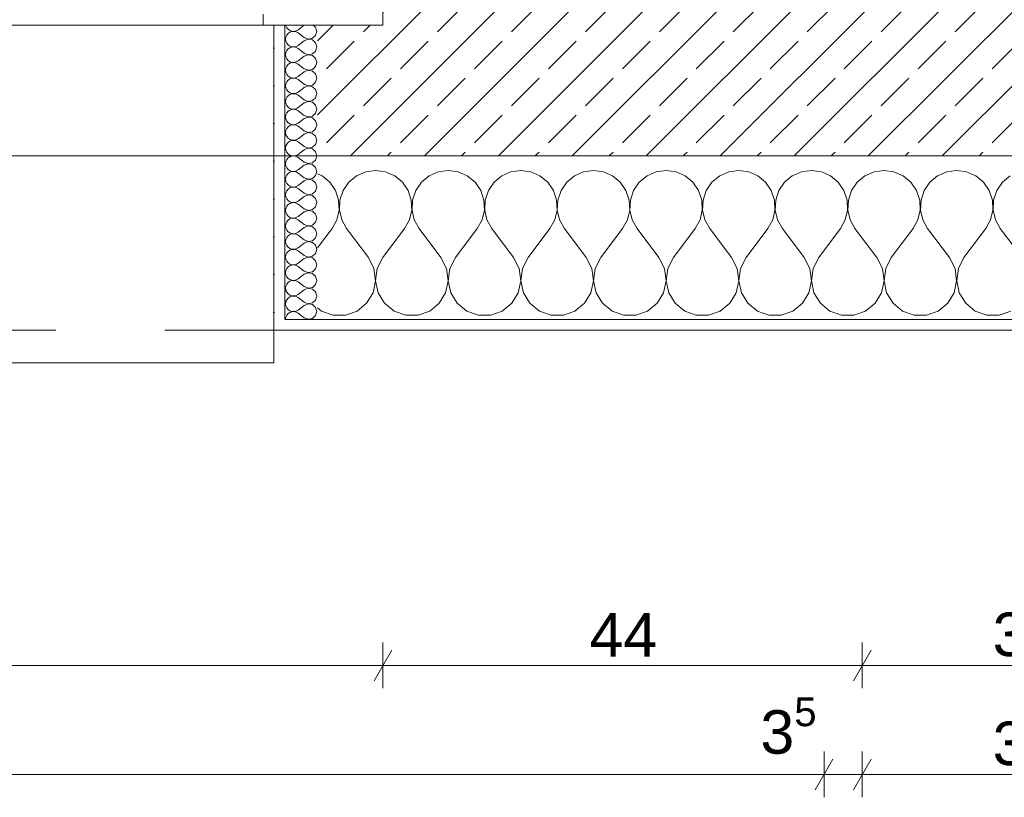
# Model space of a CAD drawing. Header units: metres. Extents: x -3.5 to 65.3, y -10.9 to 16.7.
# Tile 96 of 213: x 42.8 to 43.7, y -0.6 to 0.1. Entities that reach past the tile are written whole.
import ezdxf

# ---------------------------------------------------------------- set-up
doc = ezdxf.new("R2010")
doc.units = ezdxf.units.M
doc.header["$MEASUREMENT"] = 0
doc.linetypes.add('Strichlinie eng', pattern=[0.046, 0.03, -0.016])
for name, color, linetype in [('102 - Bemaßung_ Beschriftung.Detail_ Ausschnitt', 7, 'Continuous'), ('603 - Struktur.Bodenplatte_ Decke Roh', 7, 'Continuous'), ('604 - Struktur.Wand Aussen', 7, 'Continuous')]:
    doc.layers.add(name, color=color, linetype=linetype)
doc.styles.add('ERSTELLTER_STIL_1', font='txt')
doc.dimstyles.new('ERSTELLTER_STIL__1', dxfattribs={"dimtxt": 0.04, "dimasz": 0.02128, "dimexe": 0.18, "dimexo": 0.0625, "dimgap": 0, "dimtad": 1, "dimtih": 1, "dimtoh": 1, "dimzin": 0, "dimdsep": 46, "dimtxsty": 'ERSTELLTER_STIL_1', "dimblk": 'ARROWHEAD_2', "dimblk1": 'ARROWHEAD_2', "dimblk2": 'ARROWHEAD_2', "dimcen": 0.09, "dimse1": 1, "dimse2": 1, "dimclrd": 7, "dimclre": 7, "dimclrt": 7, "dimazin": 0, "dimtfac": 1, "dimtdec": 4, "dimtmove": 0, "dimatfit": 3, "dimfxl": 1, "dimtolj": 1, "dimtzin": 0, "dimarcsym": 0})
pattern_1 = [(0, (0, 0), (0, 0.034641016), [0, -0.02]), (0, (0.01, 0.01732), (0, 0.034641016), [0, -0.02])]

# ---------------------------------------------------------------- blocks, each defined once
blk = doc.blocks.new('*X31')
at = {"layer": '604 - Struktur.Wand Aussen', "color": 7, "linetype": 'Continuous', "lineweight": 5}
for p, q in [((43.13333, -0.00833), (43.12422, -0.0096)), ((43.14244, -0.0096), (43.13333, -0.00833)), ((43.2, -0.00833), (43.19089, -0.0096)), ((43.20911, -0.0096), (43.2, -0.00833)), ((43.26667, -0.00833), (43.25756, -0.0096)), ((43.27578, -0.0096), (43.26667, -0.00833)), ((43.33333, -0.00833), (43.32422, -0.0096)), ((43.34244, -0.0096), (43.33333, -0.00833)), ((43.4, -0.00833), (43.39089, -0.0096)), ((43.40911, -0.0096), (43.4, -0.00833)), ((43.46667, -0.00833), (43.45756, -0.0096)), ((43.47578, -0.0096), (43.46667, -0.00833)), ((43.53333, -0.00833), (43.52422, -0.0096)), ((43.54244, -0.0096), (43.53333, -0.00833)), ((43.6, -0.00833), (43.59089, -0.0096)), ((43.60911, -0.0096), (43.6, -0.00833)), ((43.66667, -0.00833), (43.65756, -0.0096)), ((43.67578, -0.0096), (43.66667, -0.00833)), ((43.08419, -0.01331), (43.08, -0.01146)), ((43.09127, -0.01918), (43.08419, -0.01331)), ((43.11581, -0.01331), (43.10873, -0.01918)), ((43.12422, -0.0096), (43.11581, -0.01331)), ((43.15086, -0.01331), (43.14244, -0.0096)), ((43.15794, -0.01918), (43.15086, -0.01331)), ((43.18248, -0.01331), (43.17539, -0.01918)), ((43.19089, -0.0096), (43.18248, -0.01331)), ((43.21752, -0.01331), (43.20911, -0.0096)), ((43.22461, -0.01918), (43.21752, -0.01331)), ((43.24914, -0.01331), (43.24206, -0.01918)), ((43.25756, -0.0096), (43.24914, -0.01331)), ((43.28419, -0.01331), (43.27578, -0.0096)), ((43.29127, -0.01918), (43.28419, -0.01331)), ((43.31581, -0.01331), (43.30873, -0.01918)), ((43.32422, -0.0096), (43.31581, -0.01331)), ((43.35086, -0.01331), (43.34244, -0.0096)), ((43.35794, -0.01918), (43.35086, -0.01331)), ((43.38248, -0.01331), (43.37539, -0.01918)), ((43.39089, -0.0096), (43.38248, -0.01331)), ((43.41752, -0.01331), (43.40911, -0.0096)), ((43.42461, -0.01918), (43.41752, -0.01331)), ((43.44914, -0.01331), (43.44206, -0.01918)), ((43.45756, -0.0096), (43.44914, -0.01331)), ((43.48419, -0.01331), (43.47578, -0.0096)), ((43.49127, -0.01918), (43.48419, -0.01331)), ((43.51581, -0.01331), (43.50873, -0.01918)), ((43.52422, -0.0096), (43.51581, -0.01331)), ((43.55086, -0.01331), (43.54244, -0.0096)), ((43.55794, -0.01918), (43.55086, -0.01331)), ((43.58248, -0.01331), (43.57539, -0.01918)), ((43.59089, -0.0096), (43.58248, -0.01331)), ((43.61752, -0.01331), (43.60911, -0.0096)), ((43.62461, -0.01918), (43.61752, -0.01331)), ((43.64914, -0.01331), (43.64206, -0.01918)), ((43.65756, -0.0096), (43.64914, -0.01331)), ((43.68419, -0.01331), (43.67578, -0.0096)), ((43.69127, -0.01918), (43.68419, -0.01331)), ((43.71581, -0.01331), (43.70873, -0.01918)), ((43.09648, -0.02676), (43.09127, -0.01918)), ((43.09942, -0.03547), (43.09648, -0.02676)), ((43.10352, -0.02676), (43.10058, -0.03547)), ((43.10873, -0.01918), (43.10352, -0.02676)), ((43.16315, -0.02676), (43.15794, -0.01918)), ((43.16609, -0.03547), (43.16315, -0.02676)), ((43.17019, -0.02676), (43.16725, -0.03547)), ((43.17539, -0.01918), (43.17019, -0.02676)), ((43.22981, -0.02676), (43.22461, -0.01918)), ((43.23275, -0.03547), (43.22981, -0.02676)), ((43.23685, -0.02676), (43.23391, -0.03547)), ((43.24206, -0.01918), (43.23685, -0.02676)), ((43.29648, -0.02676), (43.29127, -0.01918)), ((43.29942, -0.03547), (43.29648, -0.02676)), ((43.30352, -0.02676), (43.30058, -0.03547)), ((43.30873, -0.01918), (43.30352, -0.02676)), ((43.36315, -0.02676), (43.35794, -0.01918)), ((43.36609, -0.03547), (43.36315, -0.02676)), ((43.37019, -0.02676), (43.36725, -0.03547)), ((43.37539, -0.01918), (43.37019, -0.02676)), ((43.42981, -0.02676), (43.42461, -0.01918)), ((43.43275, -0.03547), (43.42981, -0.02676)), ((43.43685, -0.02676), (43.43391, -0.03547)), ((43.44206, -0.01918), (43.43685, -0.02676)), ((43.49648, -0.02676), (43.49127, -0.01918)), ((43.49942, -0.03547), (43.49648, -0.02676)), ((43.50352, -0.02676), (43.50058, -0.03547)), ((43.50873, -0.01918), (43.50352, -0.02676)), ((43.56315, -0.02676), (43.55794, -0.01918)), ((43.56609, -0.03547), (43.56315, -0.02676)), ((43.57019, -0.02676), (43.56725, -0.03547)), ((43.57539, -0.01918), (43.57019, -0.02676)), ((43.62981, -0.02676), (43.62461, -0.01918)), ((43.63275, -0.03547), (43.62981, -0.02676)), ((43.63685, -0.02676), (43.63391, -0.03547)), ((43.64206, -0.01918), (43.63685, -0.02676)), ((43.69648, -0.02676), (43.69127, -0.01918)), ((43.69942, -0.03547), (43.69648, -0.02676)), ((43.70352, -0.02676), (43.70058, -0.03547)), ((43.70873, -0.01918), (43.70352, -0.02676)), ((43.09987, -0.04466), (43.09942, -0.03547)), ((43.10058, -0.03547), (43.10013, -0.04466)), ((43.16653, -0.04466), (43.16609, -0.03547)), ((43.16725, -0.03547), (43.1668, -0.04466)), ((43.2332, -0.04466), (43.23275, -0.03547)), ((43.23391, -0.03547), (43.23347, -0.04466)), ((43.29987, -0.04466), (43.29942, -0.03547)), ((43.30058, -0.03547), (43.30013, -0.04466)), ((43.36653, -0.04466), (43.36609, -0.03547)), ((43.36725, -0.03547), (43.3668, -0.04466)), ((43.4332, -0.04466), (43.43275, -0.03547)), ((43.43391, -0.03547), (43.43347, -0.04466)), ((43.49987, -0.04466), (43.49942, -0.03547)), ((43.50058, -0.03547), (43.50013, -0.04466)), ((43.56653, -0.04466), (43.56609, -0.03547)), ((43.56725, -0.03547), (43.5668, -0.04466)), ((43.6332, -0.04466), (43.63275, -0.03547)), ((43.63391, -0.03547), (43.63347, -0.04466)), ((43.69987, -0.04466), (43.69942, -0.03547)), ((43.70058, -0.03547), (43.70013, -0.04466)), ((43.09778, -0.05362), (43.09987, -0.04466)), ((43.10013, -0.04466), (43.10222, -0.05362)), ((43.16445, -0.05362), (43.16653, -0.04466)), ((43.1668, -0.04466), (43.16888, -0.05362)), ((43.23112, -0.05362), (43.2332, -0.04466)), ((43.23347, -0.04466), (43.23555, -0.05362)), ((43.29778, -0.05362), (43.29987, -0.04466)), ((43.30013, -0.04466), (43.30222, -0.05362)), ((43.36445, -0.05362), (43.36653, -0.04466)), ((43.3668, -0.04466), (43.36888, -0.05362)), ((43.43112, -0.05362), (43.4332, -0.04466)), ((43.43347, -0.04466), (43.43555, -0.05362)), ((43.49778, -0.05362), (43.49987, -0.04466)), ((43.50013, -0.04466), (43.50222, -0.05362)), ((43.56445, -0.05362), (43.56653, -0.04466)), ((43.5668, -0.04466), (43.56888, -0.05362)), ((43.63112, -0.05362), (43.6332, -0.04466)), ((43.63347, -0.04466), (43.63555, -0.05362)), ((43.69778, -0.05362), (43.69987, -0.04466)), ((43.70013, -0.04466), (43.70222, -0.05362)), ((43.09333, -0.06167), (43.09778, -0.05362)), ((43.10222, -0.05362), (43.10667, -0.06167)), ((43.16, -0.06167), (43.16445, -0.05362)), ((43.16888, -0.05362), (43.17333, -0.06167)), ((43.22667, -0.06167), (43.23112, -0.05362)), ((43.23555, -0.05362), (43.24, -0.06167)), ((43.29333, -0.06167), (43.29778, -0.05362)), ((43.30222, -0.05362), (43.30667, -0.06167)), ((43.36, -0.06167), (43.36445, -0.05362)), ((43.36888, -0.05362), (43.37333, -0.06167)), ((43.42667, -0.06167), (43.43112, -0.05362)), ((43.43555, -0.05362), (43.44, -0.06167)), ((43.49333, -0.06167), (43.49778, -0.05362)), ((43.50222, -0.05362), (43.50667, -0.06167)), ((43.56, -0.06167), (43.56445, -0.05362)), ((43.56888, -0.05362), (43.57333, -0.06167)), ((43.62667, -0.06167), (43.63112, -0.05362)), ((43.63555, -0.05362), (43.64, -0.06167)), ((43.69333, -0.06167), (43.69778, -0.05362)), ((43.70222, -0.05362), (43.70667, -0.06167)), ((43.08, -0.07944), (43.09333, -0.06167)), ((43.12667, -0.08833), (43.10667, -0.06167)), ((43.14, -0.08833), (43.16, -0.06167)), ((43.19333, -0.08833), (43.17333, -0.06167)), ((43.20667, -0.08833), (43.22667, -0.06167)), ((43.26, -0.08833), (43.24, -0.06167)), ((43.27333, -0.08833), (43.29333, -0.06167)), ((43.32667, -0.08833), (43.30667, -0.06167)), ((43.34, -0.08833), (43.36, -0.06167)), ((43.39333, -0.08833), (43.37333, -0.06167)), ((43.40667, -0.08833), (43.42667, -0.06167)), ((43.46, -0.08833), (43.44, -0.06167)), ((43.47333, -0.08833), (43.49333, -0.06167)), ((43.52667, -0.08833), (43.50667, -0.06167)), ((43.54, -0.08833), (43.56, -0.06167)), ((43.59333, -0.08833), (43.57333, -0.06167)), ((43.60667, -0.08833), (43.62667, -0.06167)), ((43.66, -0.08833), (43.64, -0.06167)), ((43.67333, -0.08833), (43.69333, -0.06167)), ((43.72667, -0.08833), (43.70667, -0.06167)), ((43.13182, -0.09839), (43.12667, -0.08833)), ((43.14, -0.08833), (43.13485, -0.09839)), ((43.19848, -0.09839), (43.19333, -0.08833)), ((43.20667, -0.08833), (43.20152, -0.09839)), ((43.26515, -0.09839), (43.26, -0.08833)), ((43.27333, -0.08833), (43.26818, -0.09839)), ((43.33182, -0.09839), (43.32667, -0.08833)), ((43.34, -0.08833), (43.33485, -0.09839)), ((43.39848, -0.09839), (43.39333, -0.08833)), ((43.40667, -0.08833), (43.40152, -0.09839)), ((43.46515, -0.09839), (43.46, -0.08833)), ((43.47333, -0.08833), (43.46818, -0.09839)), ((43.53182, -0.09839), (43.52667, -0.08833)), ((43.54, -0.08833), (43.53485, -0.09839)), ((43.59848, -0.09839), (43.59333, -0.08833)), ((43.60667, -0.08833), (43.60152, -0.09839)), ((43.66515, -0.09839), (43.66, -0.08833)), ((43.67333, -0.08833), (43.66818, -0.09839)), ((43.13331, -0.10959), (43.13182, -0.09839)), ((43.13485, -0.09839), (43.13336, -0.10959)), ((43.19998, -0.10959), (43.19848, -0.09839)), ((43.20152, -0.09839), (43.20002, -0.10959)), ((43.26664, -0.10959), (43.26515, -0.09839)), ((43.26818, -0.09839), (43.26669, -0.10959)), ((43.33331, -0.10959), (43.33182, -0.09839)), ((43.33485, -0.09839), (43.33336, -0.10959)), ((43.39998, -0.10959), (43.39848, -0.09839)), ((43.40152, -0.09839), (43.40002, -0.10959)), ((43.46664, -0.10959), (43.46515, -0.09839)), ((43.46818, -0.09839), (43.46669, -0.10959)), ((43.53331, -0.10959), (43.53182, -0.09839)), ((43.53485, -0.09839), (43.53336, -0.10959)), ((43.59998, -0.10959), (43.59848, -0.09839)), ((43.60152, -0.09839), (43.60002, -0.10959)), ((43.66664, -0.10959), (43.66515, -0.09839)), ((43.66818, -0.09839), (43.66669, -0.10959)), ((43.13097, -0.12065), (43.13331, -0.10959)), ((43.13336, -0.10959), (43.13569, -0.12065)), ((43.19764, -0.12065), (43.19998, -0.10959)), ((43.20002, -0.10959), (43.20236, -0.12065)), ((43.26431, -0.12065), (43.26664, -0.10959)), ((43.26669, -0.10959), (43.26903, -0.12065)), ((43.33097, -0.12065), (43.33331, -0.10959)), ((43.33336, -0.10959), (43.33569, -0.12065)), ((43.39764, -0.12065), (43.39998, -0.10959)), ((43.40002, -0.10959), (43.40236, -0.12065)), ((43.46431, -0.12065), (43.46664, -0.10959)), ((43.46669, -0.10959), (43.46903, -0.12065)), ((43.53097, -0.12065), (43.53331, -0.10959)), ((43.53336, -0.10959), (43.53569, -0.12065)), ((43.59764, -0.12065), (43.59998, -0.10959)), ((43.60002, -0.10959), (43.60236, -0.12065)), ((43.66431, -0.12065), (43.66664, -0.10959)), ((43.66669, -0.10959), (43.66903, -0.12065)), ((43.12508, -0.13029), (43.13097, -0.12065)), ((43.13569, -0.12065), (43.14159, -0.13029)), ((43.19175, -0.13029), (43.19764, -0.12065)), ((43.20236, -0.12065), (43.20825, -0.13029)), ((43.25841, -0.13029), (43.26431, -0.12065)), ((43.26903, -0.12065), (43.27492, -0.13029)), ((43.32508, -0.13029), (43.33097, -0.12065)), ((43.33569, -0.12065), (43.34159, -0.13029)), ((43.39175, -0.13029), (43.39764, -0.12065)), ((43.40236, -0.12065), (43.40825, -0.13029)), ((43.45841, -0.13029), (43.46431, -0.12065)), ((43.46903, -0.12065), (43.47492, -0.13029)), ((43.52508, -0.13029), (43.53097, -0.12065)), ((43.53569, -0.12065), (43.54159, -0.13029)), ((43.59175, -0.13029), (43.59764, -0.12065)), ((43.60236, -0.12065), (43.60825, -0.13029)), ((43.65841, -0.13029), (43.66431, -0.12065)), ((43.66903, -0.12065), (43.67492, -0.13029)), ((43.08, -0.13441), (43.0837, -0.13741)), ((43.1163, -0.13741), (43.12508, -0.13029)), ((43.14159, -0.13029), (43.15037, -0.13741)), ((43.18297, -0.13741), (43.19175, -0.13029)), ((43.20825, -0.13029), (43.21703, -0.13741)), ((43.24963, -0.13741), (43.25841, -0.13029)), ((43.27492, -0.13029), (43.2837, -0.13741)), ((43.3163, -0.13741), (43.32508, -0.13029)), ((43.34159, -0.13029), (43.35037, -0.13741)), ((43.38297, -0.13741), (43.39175, -0.13029)), ((43.40825, -0.13029), (43.41703, -0.13741)), ((43.44963, -0.13741), (43.45841, -0.13029)), ((43.47492, -0.13029), (43.4837, -0.13741)), ((43.5163, -0.13741), (43.52508, -0.13029)), ((43.54159, -0.13029), (43.55037, -0.13741)), ((43.58297, -0.13741), (43.59175, -0.13029)), ((43.60825, -0.13029), (43.61703, -0.13741)), ((43.64963, -0.13741), (43.65841, -0.13029)), ((43.67492, -0.13029), (43.6837, -0.13741)), ((43.0837, -0.13741), (43.09435, -0.14118)), ((43.09435, -0.14118), (43.10565, -0.14118)), ((43.10565, -0.14118), (43.1163, -0.13741)), ((43.15037, -0.13741), (43.16102, -0.14118)), ((43.16102, -0.14118), (43.17232, -0.14118)), ((43.17232, -0.14118), (43.18297, -0.13741)), ((43.21703, -0.13741), (43.22768, -0.14118)), ((43.22768, -0.14118), (43.23898, -0.14118)), ((43.23898, -0.14118), (43.24963, -0.13741)), ((43.2837, -0.13741), (43.29435, -0.14118)), ((43.29435, -0.14118), (43.30565, -0.14118)), ((43.30565, -0.14118), (43.3163, -0.13741)), ((43.35037, -0.13741), (43.36102, -0.14118)), ((43.36102, -0.14118), (43.37232, -0.14118)), ((43.37232, -0.14118), (43.38297, -0.13741)), ((43.41703, -0.13741), (43.42768, -0.14118)), ((43.42768, -0.14118), (43.43898, -0.14118)), ((43.43898, -0.14118), (43.44963, -0.13741)), ((43.4837, -0.13741), (43.49435, -0.14118)), ((43.49435, -0.14118), (43.50565, -0.14118)), ((43.50565, -0.14118), (43.5163, -0.13741)), ((43.55037, -0.13741), (43.56102, -0.14118)), ((43.56102, -0.14118), (43.57232, -0.14118)), ((43.57232, -0.14118), (43.58297, -0.13741)), ((43.61703, -0.13741), (43.62768, -0.14118)), ((43.62768, -0.14118), (43.63898, -0.14118)), ((43.63898, -0.14118), (43.64963, -0.13741)), ((43.6837, -0.13741), (43.69435, -0.14118)), ((43.69435, -0.14118), (43.70565, -0.14118)), ((43.70565, -0.14118), (43.7163, -0.13741))]:
    blk.add_line(p, q, dxfattribs=at)
blk = doc.blocks.new('*X39')
at = {"layer": '604 - Struktur.Wand Aussen', "color": 7, "linetype": 'Continuous', "lineweight": 5}
for p, q in [((43.05091, 0.125), (43.05099, 0.12448)), ((43.05099, 0.12448), (43.05178, 0.12267)), ((43.05178, 0.12267), (43.05304, 0.12116)), ((43.05304, 0.12116), (43.05466, 0.12004)), ((43.05466, 0.11853), (43.05304, 0.11742)), ((43.05466, 0.12004), (43.05653, 0.11941)), ((43.05653, 0.11916), (43.05466, 0.11853)), ((43.05653, 0.11941), (43.0585, 0.11931)), ((43.0585, 0.11926), (43.05653, 0.11916)), ((43.0585, 0.11931), (43.06042, 0.11976)), ((43.06042, 0.11881), (43.0585, 0.11926)), ((43.06042, 0.11976), (43.06214, 0.12071)), ((43.06214, 0.11786), (43.06042, 0.11881)), ((43.06786, 0.125), (43.06214, 0.12071)), ((43.06786, 0.11357), (43.06214, 0.11786)), ((43.07822, 0.12304), (43.07608, 0.125)), ((43.07929, 0.11929), (43.07822, 0.12304)), ((43.07822, 0.11553), (43.07929, 0.11929)), ((43.05099, 0.11409), (43.05071, 0.11214)), ((43.05071, 0.11214), (43.05099, 0.11019)), ((43.05178, 0.1159), (43.05099, 0.11409)), ((43.05099, 0.11019), (43.05178, 0.10839)), ((43.05304, 0.11742), (43.05178, 0.1159)), ((43.06786, 0.11071), (43.06214, 0.10643)), ((43.06786, 0.11357), (43.0715, 0.11217)), ((43.0715, 0.11211), (43.06786, 0.11071)), ((43.0715, 0.11217), (43.07534, 0.1129)), ((43.07534, 0.11139), (43.0715, 0.11211)), ((43.07534, 0.1129), (43.07822, 0.11553)), ((43.07822, 0.10876), (43.07534, 0.11139)), ((43.07929, 0.105), (43.07822, 0.10876)), ((43.05099, 0.09981), (43.05071, 0.09786)), ((43.05178, 0.10161), (43.05099, 0.09981)), ((43.05178, 0.10839), (43.05304, 0.10687)), ((43.05304, 0.10313), (43.05178, 0.10161)), ((43.05304, 0.10687), (43.05466, 0.10575)), ((43.05466, 0.10425), (43.05304, 0.10313)), ((43.05466, 0.10575), (43.05653, 0.10512)), ((43.05653, 0.10488), (43.05466, 0.10425)), ((43.05653, 0.10512), (43.0585, 0.10503)), ((43.0585, 0.10497), (43.05653, 0.10488)), ((43.0585, 0.10503), (43.06042, 0.10547)), ((43.06042, 0.10453), (43.0585, 0.10497)), ((43.06042, 0.10547), (43.06214, 0.10643)), ((43.06214, 0.10357), (43.06042, 0.10453)), ((43.06786, 0.09929), (43.06214, 0.10357)), ((43.07534, 0.09861), (43.07822, 0.10124)), ((43.07822, 0.10124), (43.07929, 0.105)), ((43.05071, 0.09786), (43.05099, 0.09591)), ((43.05099, 0.09591), (43.05178, 0.0941)), ((43.05178, 0.0941), (43.05304, 0.09258)), ((43.05304, 0.09258), (43.05466, 0.09147)), ((43.05466, 0.09147), (43.05653, 0.09084)), ((43.05653, 0.09059), (43.05466, 0.08996)), ((43.05653, 0.09084), (43.0585, 0.09074)), ((43.0585, 0.09069), (43.05653, 0.09059)), ((43.0585, 0.09074), (43.06042, 0.09119)), ((43.06042, 0.09024), (43.0585, 0.09069)), ((43.06042, 0.09119), (43.06214, 0.09214)), ((43.06786, 0.09643), (43.06214, 0.09214)), ((43.06786, 0.09929), (43.0715, 0.09789)), ((43.0715, 0.09783), (43.06786, 0.09643)), ((43.0715, 0.09789), (43.07534, 0.09861)), ((43.07534, 0.0971), (43.0715, 0.09783)), ((43.07822, 0.09447), (43.07534, 0.0971)), ((43.07929, 0.09071), (43.07822, 0.09447)), ((43.07822, 0.08696), (43.07929, 0.09071)), ((43.05099, 0.08552), (43.05071, 0.08357)), ((43.05071, 0.08357), (43.05099, 0.08162)), ((43.05178, 0.08733), (43.05099, 0.08552)), ((43.05099, 0.08162), (43.05178, 0.07982)), ((43.05304, 0.08884), (43.05178, 0.08733)), ((43.05466, 0.08996), (43.05304, 0.08884)), ((43.06214, 0.08929), (43.06042, 0.09024)), ((43.06786, 0.085), (43.06214, 0.08929)), ((43.06786, 0.08214), (43.06214, 0.07786)), ((43.06786, 0.085), (43.0715, 0.0836)), ((43.0715, 0.08354), (43.06786, 0.08214)), ((43.0715, 0.0836), (43.07534, 0.08433)), ((43.07534, 0.08282), (43.0715, 0.08354)), ((43.07534, 0.08433), (43.07822, 0.08696)), ((43.07822, 0.08018), (43.07534, 0.08282)), ((43.05178, 0.07304), (43.05099, 0.07124)), ((43.05178, 0.07982), (43.05304, 0.0783)), ((43.05304, 0.07456), (43.05178, 0.07304)), ((43.05304, 0.0783), (43.05466, 0.07718)), ((43.05466, 0.07567), (43.05304, 0.07456)), ((43.05466, 0.07718), (43.05653, 0.07655)), ((43.05653, 0.0763), (43.05466, 0.07567)), ((43.05653, 0.07655), (43.0585, 0.07646)), ((43.0585, 0.0764), (43.05653, 0.0763)), ((43.0585, 0.07646), (43.06042, 0.0769)), ((43.06042, 0.07595), (43.0585, 0.0764)), ((43.06042, 0.0769), (43.06214, 0.07786)), ((43.06214, 0.075), (43.06042, 0.07595)), ((43.06786, 0.07071), (43.06214, 0.075)), ((43.07534, 0.07004), (43.07822, 0.07267)), ((43.07929, 0.07643), (43.07822, 0.08018)), ((43.07822, 0.07267), (43.07929, 0.07643)), ((43.05099, 0.07124), (43.05071, 0.06929)), ((43.05071, 0.06929), (43.05099, 0.06733)), ((43.05099, 0.06733), (43.05178, 0.06553)), ((43.05178, 0.06553), (43.05304, 0.06401)), ((43.05304, 0.06401), (43.05466, 0.0629)), ((43.06042, 0.06262), (43.06214, 0.06357)), ((43.06786, 0.06786), (43.06214, 0.06357)), ((43.06786, 0.07071), (43.0715, 0.06931)), ((43.0715, 0.06926), (43.06786, 0.06786)), ((43.0715, 0.06931), (43.07534, 0.07004)), ((43.07534, 0.06853), (43.0715, 0.06926)), ((43.07822, 0.0659), (43.07534, 0.06853)), ((43.07929, 0.06214), (43.07822, 0.0659)), ((43.05099, 0.05695), (43.05071, 0.055)), ((43.05071, 0.055), (43.05099, 0.05305)), ((43.05178, 0.05876), (43.05099, 0.05695)), ((43.05304, 0.06027), (43.05178, 0.05876)), ((43.05466, 0.06139), (43.05304, 0.06027)), ((43.05466, 0.0629), (43.05653, 0.06227)), ((43.05653, 0.06202), (43.05466, 0.06139)), ((43.05653, 0.06227), (43.0585, 0.06217)), ((43.0585, 0.06211), (43.05653, 0.06202)), ((43.0585, 0.06217), (43.06042, 0.06262)), ((43.06042, 0.06167), (43.0585, 0.06211)), ((43.06214, 0.06071), (43.06042, 0.06167)), ((43.06786, 0.05643), (43.06214, 0.06071)), ((43.06786, 0.05643), (43.0715, 0.05503)), ((43.0715, 0.05497), (43.06786, 0.05357)), ((43.0715, 0.05503), (43.07534, 0.05575)), ((43.07534, 0.05425), (43.0715, 0.05497)), ((43.07534, 0.05575), (43.07822, 0.05839)), ((43.07822, 0.05161), (43.07534, 0.05425)), ((43.07822, 0.05839), (43.07929, 0.06214)), ((43.05099, 0.05305), (43.05178, 0.05124)), ((43.05178, 0.05124), (43.05304, 0.04973)), ((43.05304, 0.04599), (43.05178, 0.04447)), ((43.05304, 0.04973), (43.05466, 0.04861)), ((43.05466, 0.0471), (43.05304, 0.04599)), ((43.05466, 0.04861), (43.05653, 0.04798)), ((43.05653, 0.04773), (43.05466, 0.0471)), ((43.05653, 0.04798), (43.0585, 0.04789)), ((43.0585, 0.04783), (43.05653, 0.04773)), ((43.0585, 0.04789), (43.06042, 0.04833)), ((43.06042, 0.04738), (43.0585, 0.04783)), ((43.06042, 0.04833), (43.06214, 0.04929)), ((43.06214, 0.04643), (43.06042, 0.04738)), ((43.06786, 0.05357), (43.06214, 0.04929)), ((43.06786, 0.04214), (43.06214, 0.04643)), ((43.07929, 0.04786), (43.07822, 0.05161)), ((43.07822, 0.0441), (43.07929, 0.04786)), ((43.05099, 0.04267), (43.05071, 0.04071)), ((43.05071, 0.04071), (43.05099, 0.03876)), ((43.05178, 0.04447), (43.05099, 0.04267)), ((43.05099, 0.03876), (43.05178, 0.03696)), ((43.05178, 0.03696), (43.05304, 0.03544)), ((43.06786, 0.03929), (43.06214, 0.035)), ((43.06786, 0.04214), (43.0715, 0.04074)), ((43.0715, 0.04069), (43.06786, 0.03929)), ((43.0715, 0.04074), (43.07534, 0.04147)), ((43.07534, 0.03996), (43.0715, 0.04069)), ((43.07534, 0.04147), (43.07822, 0.0441)), ((43.07822, 0.03733), (43.07534, 0.03996)), ((43.07929, 0.03357), (43.07822, 0.03733)), ((43.05099, 0.02838), (43.05071, 0.02643)), ((43.05178, 0.03018), (43.05099, 0.02838)), ((43.05304, 0.0317), (43.05178, 0.03018)), ((43.05304, 0.03544), (43.05466, 0.03433)), ((43.05466, 0.03282), (43.05304, 0.0317)), ((43.05466, 0.03433), (43.05653, 0.0337)), ((43.05653, 0.03345), (43.05466, 0.03282)), ((43.05653, 0.0337), (43.0585, 0.0336)), ((43.0585, 0.03354), (43.05653, 0.03345)), ((43.0585, 0.0336), (43.06042, 0.03405)), ((43.06042, 0.0331), (43.0585, 0.03354)), ((43.06042, 0.03405), (43.06214, 0.035)), ((43.06214, 0.03214), (43.06042, 0.0331)), ((43.06786, 0.02786), (43.06214, 0.03214)), ((43.06786, 0.02786), (43.0715, 0.02646)), ((43.0715, 0.02646), (43.07534, 0.02718)), ((43.07534, 0.02718), (43.07822, 0.02982)), ((43.07822, 0.02982), (43.07929, 0.03357)), ((43.05071, 0.02643), (43.05099, 0.02448)), ((43.05099, 0.02448), (43.05178, 0.02267)), ((43.05178, 0.02267), (43.05304, 0.02116)), ((43.05304, 0.02116), (43.05466, 0.02004)), ((43.05466, 0.01853), (43.05304, 0.01742)), ((43.05466, 0.02004), (43.05653, 0.01941)), ((43.05653, 0.01916), (43.05466, 0.01853)), ((43.05653, 0.01941), (43.0585, 0.01931)), ((43.0585, 0.01926), (43.05653, 0.01916)), ((43.0585, 0.01931), (43.06042, 0.01976)), ((43.06042, 0.01881), (43.0585, 0.01926)), ((43.06042, 0.01976), (43.06214, 0.02071)), ((43.06214, 0.01786), (43.06042, 0.01881)), ((43.06786, 0.025), (43.06214, 0.02071)), ((43.0715, 0.0264), (43.06786, 0.025)), ((43.07534, 0.02567), (43.0715, 0.0264)), ((43.07822, 0.02304), (43.07534, 0.02567)), ((43.07929, 0.01929), (43.07822, 0.02304)), ((43.07822, 0.01553), (43.07929, 0.01929)), ((43.05099, 0.01409), (43.05071, 0.01214)), ((43.05071, 0.01214), (43.05099, 0.01019)), ((43.05178, 0.0159), (43.05099, 0.01409)), ((43.05099, 0.01019), (43.05178, 0.00839)), ((43.05304, 0.01742), (43.05178, 0.0159)), ((43.06786, 0.01357), (43.06214, 0.01786)), ((43.06786, 0.01071), (43.06214, 0.00643)), ((43.06786, 0.01357), (43.0715, 0.01217)), ((43.0715, 0.01211), (43.06786, 0.01071)), ((43.0715, 0.01217), (43.07534, 0.0129)), ((43.07534, 0.01139), (43.0715, 0.01211)), ((43.07534, 0.0129), (43.07822, 0.01553)), ((43.07822, 0.00876), (43.07534, 0.01139)), ((43.05178, 0.00161), (43.05099, -0.00019)), ((43.05178, 0.00839), (43.05304, 0.00687)), ((43.05304, 0.00313), (43.05178, 0.00161)), ((43.05304, 0.00687), (43.05466, 0.00575)), ((43.05466, 0.00425), (43.05304, 0.00313)), ((43.05466, 0.00575), (43.05653, 0.00512)), ((43.05653, 0.00488), (43.05466, 0.00425)), ((43.05653, 0.00512), (43.0585, 0.00503)), ((43.0585, 0.00497), (43.05653, 0.00488)), ((43.0585, 0.00503), (43.06042, 0.00547)), ((43.06042, 0.00453), (43.0585, 0.00497)), ((43.06042, 0.00547), (43.06214, 0.00643)), ((43.06214, 0.00357), (43.06042, 0.00453)), ((43.06786, -0.00071), (43.06214, 0.00357)), ((43.07534, -0.00139), (43.07822, 0.00124)), ((43.07929, 0.005), (43.07822, 0.00876)), ((43.07822, 0.00124), (43.07929, 0.005)), ((43.05099, -0.00019), (43.05071, -0.00214)), ((43.05071, -0.00214), (43.05099, -0.00409)), ((43.05099, -0.00409), (43.05178, -0.0059)), ((43.05178, -0.0059), (43.05304, -0.00742)), ((43.05304, -0.00742), (43.05466, -0.00853)), ((43.05466, -0.00853), (43.05653, -0.00916)), ((43.0585, -0.00926), (43.06042, -0.00881)), ((43.06042, -0.00881), (43.06214, -0.00786)), ((43.06786, -0.00357), (43.06214, -0.00786)), ((43.06786, -0.00071), (43.0715, -0.00211)), ((43.0715, -0.00217), (43.06786, -0.00357)), ((43.0715, -0.00211), (43.07534, -0.00139)), ((43.07534, -0.0029), (43.0715, -0.00217)), ((43.07822, -0.00553), (43.07534, -0.0029)), ((43.07929, -0.00929), (43.07822, -0.00553)), ((43.05099, -0.01448), (43.05071, -0.01643)), ((43.05071, -0.01643), (43.05099, -0.01838)), ((43.05178, -0.01267), (43.05099, -0.01448)), ((43.05304, -0.01116), (43.05178, -0.01267)), ((43.05466, -0.01004), (43.05304, -0.01116)), ((43.05653, -0.00941), (43.05466, -0.01004)), ((43.05653, -0.00916), (43.0585, -0.00926)), ((43.0585, -0.00931), (43.05653, -0.00941)), ((43.06042, -0.00976), (43.0585, -0.00931)), ((43.06214, -0.01071), (43.06042, -0.00976)), ((43.06786, -0.015), (43.06214, -0.01071)), ((43.06786, -0.01786), (43.06214, -0.02214)), ((43.06786, -0.015), (43.0715, -0.0164)), ((43.0715, -0.01646), (43.06786, -0.01786)), ((43.0715, -0.0164), (43.07534, -0.01567)), ((43.07534, -0.01718), (43.0715, -0.01646)), ((43.07534, -0.01567), (43.07822, -0.01304)), ((43.07822, -0.01982), (43.07534, -0.01718)), ((43.07822, -0.01304), (43.07929, -0.00929)), ((43.05099, -0.01838), (43.05178, -0.02018)), ((43.05178, -0.02696), (43.05099, -0.02876)), ((43.05178, -0.02018), (43.05304, -0.0217)), ((43.05304, -0.02544), (43.05178, -0.02696)), ((43.05304, -0.0217), (43.05466, -0.02282)), ((43.05466, -0.02433), (43.05304, -0.02544)), ((43.05466, -0.02282), (43.05653, -0.02345)), ((43.05653, -0.0237), (43.05466, -0.02433)), ((43.05653, -0.02345), (43.0585, -0.02354)), ((43.0585, -0.0236), (43.05653, -0.0237)), ((43.0585, -0.02354), (43.06042, -0.0231)), ((43.06042, -0.02405), (43.0585, -0.0236)), ((43.06042, -0.0231), (43.06214, -0.02214)), ((43.06214, -0.025), (43.06042, -0.02405)), ((43.06786, -0.02929), (43.06214, -0.025)), ((43.07929, -0.02357), (43.07822, -0.01982)), ((43.07822, -0.02733), (43.07929, -0.02357)), ((43.05099, -0.02876), (43.05071, -0.03071)), ((43.05071, -0.03071), (43.05099, -0.03267)), ((43.05099, -0.03267), (43.05178, -0.03447)), ((43.05178, -0.03447), (43.05304, -0.03599)), ((43.05304, -0.03599), (43.05466, -0.0371)), ((43.06786, -0.03214), (43.06214, -0.03643)), ((43.06786, -0.02929), (43.0715, -0.03069)), ((43.0715, -0.03074), (43.06786, -0.03214)), ((43.0715, -0.03069), (43.07534, -0.02996)), ((43.07534, -0.03147), (43.0715, -0.03074)), ((43.07534, -0.02996), (43.07822, -0.02733)), ((43.07822, -0.0341), (43.07534, -0.03147)), ((43.07929, -0.03786), (43.07822, -0.0341)), ((43.05099, -0.04305), (43.05071, -0.045)), ((43.05071, -0.045), (43.05099, -0.04695)), ((43.05178, -0.04124), (43.05099, -0.04305)), ((43.05304, -0.03973), (43.05178, -0.04124)), ((43.05466, -0.03861), (43.05304, -0.03973)), ((43.05466, -0.0371), (43.05653, -0.03773)), ((43.05653, -0.03798), (43.05466, -0.03861)), ((43.05653, -0.03773), (43.0585, -0.03783)), ((43.0585, -0.03789), (43.05653, -0.03798)), ((43.0585, -0.03783), (43.06042, -0.03738)), ((43.06042, -0.03833), (43.0585, -0.03789)), ((43.06042, -0.03738), (43.06214, -0.03643)), ((43.06214, -0.03929), (43.06042, -0.03833)), ((43.06786, -0.04357), (43.06214, -0.03929)), ((43.06786, -0.04357), (43.0715, -0.04497)), ((43.0715, -0.04503), (43.06786, -0.04643)), ((43.0715, -0.04497), (43.07534, -0.04425)), ((43.07534, -0.04575), (43.0715, -0.04503)), ((43.07534, -0.04425), (43.07822, -0.04161)), ((43.07822, -0.04161), (43.07929, -0.03786)), ((43.05099, -0.04695), (43.05178, -0.04876)), ((43.05178, -0.04876), (43.05304, -0.05027)), ((43.05304, -0.05401), (43.05178, -0.05553)), ((43.05304, -0.05027), (43.05466, -0.05139)), ((43.05466, -0.0529), (43.05304, -0.05401)), ((43.05466, -0.05139), (43.05653, -0.05202)), ((43.05653, -0.05227), (43.05466, -0.0529)), ((43.05653, -0.05202), (43.0585, -0.05211)), ((43.0585, -0.05217), (43.05653, -0.05227)), ((43.0585, -0.05211), (43.06042, -0.05167)), ((43.06042, -0.05262), (43.0585, -0.05217)), ((43.06042, -0.05167), (43.06214, -0.05071)), ((43.06214, -0.05357), (43.06042, -0.05262)), ((43.06786, -0.04643), (43.06214, -0.05071)), ((43.06786, -0.05786), (43.06214, -0.05357)), ((43.07822, -0.04839), (43.07534, -0.04575)), ((43.07929, -0.05214), (43.07822, -0.04839)), ((43.07822, -0.0559), (43.07929, -0.05214)), ((43.05099, -0.05733), (43.05071, -0.05929)), ((43.05071, -0.05929), (43.05099, -0.06124)), ((43.05178, -0.05553), (43.05099, -0.05733)), ((43.05099, -0.06124), (43.05178, -0.06304)), ((43.05178, -0.06304), (43.05304, -0.06456)), ((43.06786, -0.06071), (43.06214, -0.065)), ((43.06786, -0.05786), (43.0715, -0.05926)), ((43.0715, -0.05931), (43.06786, -0.06071)), ((43.0715, -0.05926), (43.07534, -0.05853)), ((43.07534, -0.06004), (43.0715, -0.05931)), ((43.07534, -0.05853), (43.07822, -0.0559)), ((43.07822, -0.06267), (43.07534, -0.06004)), ((43.07929, -0.06643), (43.07822, -0.06267)), ((43.05099, -0.07162), (43.05071, -0.07357)), ((43.05178, -0.06982), (43.05099, -0.07162)), ((43.05304, -0.0683), (43.05178, -0.06982)), ((43.05304, -0.06456), (43.05466, -0.06567)), ((43.05466, -0.06718), (43.05304, -0.0683)), ((43.05466, -0.06567), (43.05653, -0.0663)), ((43.05653, -0.06655), (43.05466, -0.06718)), ((43.05653, -0.0663), (43.0585, -0.0664)), ((43.0585, -0.06646), (43.05653, -0.06655)), ((43.0585, -0.0664), (43.06042, -0.06595)), ((43.06042, -0.0669), (43.0585, -0.06646)), ((43.06042, -0.06595), (43.06214, -0.065)), ((43.06214, -0.06786), (43.06042, -0.0669)), ((43.06786, -0.07214), (43.06214, -0.06786)), ((43.06786, -0.07214), (43.0715, -0.07354)), ((43.07534, -0.07282), (43.07822, -0.07018)), ((43.07822, -0.07018), (43.07929, -0.06643)), ((43.05071, -0.07357), (43.05099, -0.07552)), ((43.05099, -0.07552), (43.05178, -0.07733)), ((43.05178, -0.07733), (43.05304, -0.07884)), ((43.05304, -0.07884), (43.05466, -0.07996)), ((43.05466, -0.07996), (43.05653, -0.08059)), ((43.05653, -0.08084), (43.05466, -0.08147)), ((43.05653, -0.08059), (43.0585, -0.08069)), ((43.0585, -0.08074), (43.05653, -0.08084)), ((43.0585, -0.08069), (43.06042, -0.08024)), ((43.06042, -0.08119), (43.0585, -0.08074)), ((43.06042, -0.08024), (43.06214, -0.07929)), ((43.06214, -0.08214), (43.06042, -0.08119)), ((43.06786, -0.075), (43.06214, -0.07929)), ((43.0715, -0.0736), (43.06786, -0.075)), ((43.0715, -0.07354), (43.07534, -0.07282)), ((43.07534, -0.07433), (43.0715, -0.0736)), ((43.07822, -0.07696), (43.07534, -0.07433)), ((43.07929, -0.08071), (43.07822, -0.07696)), ((43.07822, -0.08447), (43.07929, -0.08071)), ((43.05099, -0.08591), (43.05071, -0.08786)), ((43.05071, -0.08786), (43.05099, -0.08981)), ((43.05178, -0.0841), (43.05099, -0.08591)), ((43.05099, -0.08981), (43.05178, -0.09161)), ((43.05304, -0.08258), (43.05178, -0.0841)), ((43.05466, -0.08147), (43.05304, -0.08258)), ((43.06786, -0.08643), (43.06214, -0.08214)), ((43.06786, -0.08929), (43.06214, -0.09357)), ((43.06786, -0.08643), (43.0715, -0.08783)), ((43.0715, -0.08789), (43.06786, -0.08929)), ((43.0715, -0.08783), (43.07534, -0.0871)), ((43.07534, -0.08861), (43.0715, -0.08789)), ((43.07534, -0.0871), (43.07822, -0.08447)), ((43.07822, -0.09124), (43.07534, -0.08861)), ((43.05178, -0.09839), (43.05099, -0.10019)), ((43.05178, -0.09161), (43.05304, -0.09313)), ((43.05304, -0.09687), (43.05178, -0.09839)), ((43.05304, -0.09313), (43.05466, -0.09425)), ((43.05466, -0.09575), (43.05304, -0.09687)), ((43.05466, -0.09425), (43.05653, -0.09488)), ((43.05653, -0.09512), (43.05466, -0.09575)), ((43.05653, -0.09488), (43.0585, -0.09497)), ((43.0585, -0.09503), (43.05653, -0.09512)), ((43.0585, -0.09497), (43.06042, -0.09453)), ((43.06042, -0.09547), (43.0585, -0.09503)), ((43.06042, -0.09453), (43.06214, -0.09357)), ((43.06214, -0.09643), (43.06042, -0.09547)), ((43.06786, -0.10071), (43.06214, -0.09643)), ((43.07534, -0.10139), (43.07822, -0.09876)), ((43.07929, -0.095), (43.07822, -0.09124)), ((43.07822, -0.09876), (43.07929, -0.095)), ((43.05099, -0.10019), (43.05071, -0.10214)), ((43.05071, -0.10214), (43.05099, -0.10409)), ((43.05099, -0.10409), (43.05178, -0.1059)), ((43.05178, -0.1059), (43.05304, -0.10742)), ((43.05304, -0.10742), (43.05466, -0.10853)), ((43.06042, -0.10881), (43.06214, -0.10786)), ((43.06786, -0.10357), (43.06214, -0.10786)), ((43.06786, -0.10071), (43.0715, -0.10211)), ((43.0715, -0.10217), (43.06786, -0.10357)), ((43.0715, -0.10211), (43.07534, -0.10139)), ((43.07534, -0.1029), (43.0715, -0.10217)), ((43.07822, -0.10553), (43.07534, -0.1029)), ((43.07929, -0.10929), (43.07822, -0.10553)), ((43.05099, -0.11448), (43.05071, -0.11643)), ((43.05071, -0.11643), (43.05099, -0.11838)), ((43.05178, -0.11267), (43.05099, -0.11448)), ((43.05304, -0.11116), (43.05178, -0.11267)), ((43.05466, -0.11004), (43.05304, -0.11116)), ((43.05466, -0.10853), (43.05653, -0.10916)), ((43.05653, -0.10941), (43.05466, -0.11004)), ((43.05653, -0.10916), (43.0585, -0.10926)), ((43.0585, -0.10931), (43.05653, -0.10941)), ((43.0585, -0.10926), (43.06042, -0.10881)), ((43.06042, -0.10976), (43.0585, -0.10931)), ((43.06214, -0.11071), (43.06042, -0.10976)), ((43.06786, -0.115), (43.06214, -0.11071)), ((43.06786, -0.115), (43.0715, -0.1164)), ((43.0715, -0.11646), (43.06786, -0.11786)), ((43.0715, -0.1164), (43.07534, -0.11567)), ((43.07534, -0.11718), (43.0715, -0.11646)), ((43.07534, -0.11567), (43.07822, -0.11304)), ((43.07822, -0.11982), (43.07534, -0.11718)), ((43.07822, -0.11304), (43.07929, -0.10929)), ((43.05099, -0.11838), (43.05178, -0.12018)), ((43.05178, -0.12018), (43.05304, -0.1217)), ((43.05304, -0.12544), (43.05178, -0.12696)), ((43.05304, -0.1217), (43.05466, -0.12282)), ((43.05466, -0.12433), (43.05304, -0.12544)), ((43.05466, -0.12282), (43.05653, -0.12345)), ((43.05653, -0.1237), (43.05466, -0.12433)), ((43.05653, -0.12345), (43.0585, -0.12354)), ((43.0585, -0.1236), (43.05653, -0.1237)), ((43.0585, -0.12354), (43.06042, -0.1231)), ((43.06042, -0.12405), (43.0585, -0.1236)), ((43.06042, -0.1231), (43.06214, -0.12214)), ((43.06214, -0.125), (43.06042, -0.12405)), ((43.06786, -0.11786), (43.06214, -0.12214)), ((43.06786, -0.12929), (43.06214, -0.125)), ((43.07929, -0.12357), (43.07822, -0.11982)), ((43.07822, -0.12733), (43.07929, -0.12357)), ((43.05099, -0.12876), (43.05071, -0.13071)), ((43.05071, -0.13071), (43.05099, -0.13267)), ((43.05178, -0.12696), (43.05099, -0.12876)), ((43.05099, -0.13267), (43.05178, -0.13447)), ((43.05178, -0.13447), (43.05304, -0.13599)), ((43.06786, -0.13214), (43.06214, -0.13643)), ((43.06786, -0.12929), (43.0715, -0.13069)), ((43.0715, -0.13074), (43.06786, -0.13214)), ((43.0715, -0.13069), (43.07534, -0.12996)), ((43.07534, -0.13147), (43.0715, -0.13074)), ((43.07534, -0.12996), (43.07822, -0.12733)), ((43.07822, -0.1341), (43.07534, -0.13147)), ((43.07929, -0.13786), (43.07822, -0.1341)), ((43.05099, -0.14305), (43.05071, -0.145)), ((43.05178, -0.14124), (43.05099, -0.14305)), ((43.05304, -0.13973), (43.05178, -0.14124)), ((43.05304, -0.13599), (43.05466, -0.1371)), ((43.05466, -0.13861), (43.05304, -0.13973)), ((43.05466, -0.1371), (43.05653, -0.13773)), ((43.05653, -0.13798), (43.05466, -0.13861)), ((43.05653, -0.13773), (43.0585, -0.13783)), ((43.0585, -0.13789), (43.05653, -0.13798)), ((43.0585, -0.13783), (43.06042, -0.13738)), ((43.06042, -0.13833), (43.0585, -0.13789)), ((43.06042, -0.13738), (43.06214, -0.13643)), ((43.06214, -0.13929), (43.06042, -0.13833)), ((43.06786, -0.14357), (43.06214, -0.13929)), ((43.06786, -0.14357), (43.0715, -0.14497)), ((43.0715, -0.14497), (43.07534, -0.14425)), ((43.07534, -0.14425), (43.07822, -0.14161)), ((43.07822, -0.14161), (43.07929, -0.13786))]:
    blk.add_line(p, q, dxfattribs=at)
blk = doc.blocks.new('*D321')
at = {"layer": '102 - Bemaßung_ Beschriftung.Detail_ Ausschnitt', "color": 7, "linetype": 'Continuous', "lineweight": 5}
for p, q in [((41.94, -0.48361), (41.94, -0.44161)), ((43.14, -0.48361), (43.14, -0.44161)), ((41.94808, -0.44861), (41.93192, -0.47661)), ((43.14808, -0.44861), (43.13192, -0.47661)), ((41.94, -0.46261), (43.14, -0.46261))]:
    blk.add_line(p, q, dxfattribs=at)
at = {"layer": '102 - Bemaßung_ Beschriftung.Detail_ Ausschnitt', "color": 7, "lineweight": 5, "insert": (42.48679, -0.45461), "char_height": 0.04, "attachment_point": 7, "style": 'ERSTELLTER_STIL_1'}
blk.add_mtext('\\A1;{\\pql;\\fArial|b0|i0|c0|p38;1,20}', dxfattribs=at)
blk = doc.blocks.new('ARROWHEAD_2')
at = {"color": 0, "linetype": 'Continuous', "lineweight": 0}
for p, q in [((-0.378, -0.655), (0.378, 0.655)), ((0, 0), (-1, 0))]:
    blk.add_line(p, q, dxfattribs=at)
blk = doc.blocks.new('*D322')
at = {"layer": '102 - Bemaßung_ Beschriftung.Detail_ Ausschnitt', "color": 7, "linetype": 'Continuous', "lineweight": 5}
for p, q in [((43.14, -0.48361), (43.14, -0.44161)), ((43.57999, -0.48361), (43.57999, -0.44161)), ((43.14808, -0.44861), (43.13192, -0.47661)), ((43.58807, -0.44861), (43.57191, -0.47661)), ((43.14, -0.46261), (43.57999, -0.46261))]:
    blk.add_line(p, q, dxfattribs=at)
at = {"layer": '102 - Bemaßung_ Beschriftung.Detail_ Ausschnitt', "color": 7, "lineweight": 5, "insert": (43.32964, -0.45461), "char_height": 0.04, "attachment_point": 7, "style": 'ERSTELLTER_STIL_1'}
blk.add_mtext('\\A1;{\\pql;\\fArial|b0|i0|c0|p38;44}', dxfattribs=at)
blk = doc.blocks.new('*D323')
at = {"layer": '102 - Bemaßung_ Beschriftung.Detail_ Ausschnitt', "color": 7, "linetype": 'Continuous', "lineweight": 5}
for p, q in [((43.57999, -0.48361), (43.57999, -0.44161)), ((43.87999, -0.48361), (43.87999, -0.44161)), ((43.58807, -0.44861), (43.57191, -0.47661)), ((43.88807, -0.44861), (43.87191, -0.47661)), ((43.57999, -0.46261), (43.87999, -0.46261))]:
    blk.add_line(p, q, dxfattribs=at)
at = {"layer": '102 - Bemaßung_ Beschriftung.Detail_ Ausschnitt', "color": 7, "lineweight": 5, "insert": (43.69963, -0.45461), "char_height": 0.04, "attachment_point": 7, "style": 'ERSTELLTER_STIL_1'}
blk.add_mtext('\\A1;{\\pql;\\fArial|b0|i0|c0|p38;30}', dxfattribs=at)
blk = doc.blocks.new('*D330')
at = {"layer": '102 - Bemaßung_ Beschriftung.Detail_ Ausschnitt', "color": 7, "linetype": 'Continuous', "lineweight": 5}
for p, q in [((40.42308, -0.54861), (40.40691, -0.57661)), ((43.55307, -0.54861), (43.53691, -0.57661)), ((40.41499, -0.56261), (43.54499, -0.56261))]:
    blk.add_line(p, q, dxfattribs=at)
at = {"layer": '102 - Bemaßung_ Beschriftung.Detail_ Ausschnitt', "color": 7, "lineweight": 5, "char_height": 0.04, "attachment_point": 7, "style": 'ERSTELLTER_STIL_1'}
for s, insert in [('\\A1;{\\pql;\\fArial|b0|i0|c0|p38;3\\fArial|b0|i0|c0|p38;\\A1{\\H.66x;\\S5^  ;}}', (43.48651, -0.5553)), ('\\A1;{\\pql;\\fArial|b0|i0|c0|p38;3,13}', (41.90159, -0.55461))]:
    blk.add_mtext(s, dxfattribs=dict(at, insert=insert))
blk = doc.blocks.new('*D331')
at = {"layer": '102 - Bemaßung_ Beschriftung.Detail_ Ausschnitt', "color": 7, "linetype": 'Continuous', "lineweight": 5}
for p, q in [((43.54499, -0.58361), (43.54499, -0.54161)), ((43.57999, -0.58361), (43.57999, -0.54161)), ((43.55307, -0.54861), (43.53691, -0.57661)), ((43.58807, -0.54861), (43.57191, -0.57661)), ((40.41499, -0.56261), (43.54499, -0.56261)), ((43.54499, -0.56261), (43.57999, -0.56261))]:
    blk.add_line(p, q, dxfattribs=at)
blk = doc.blocks.new('*D332')
at = {"layer": '102 - Bemaßung_ Beschriftung.Detail_ Ausschnitt', "color": 7, "linetype": 'Continuous', "lineweight": 5}
for p, q in [((43.87999, -0.58361), (43.87999, -0.54161)), ((43.58807, -0.54861), (43.57191, -0.57661)), ((43.88807, -0.54861), (43.87191, -0.57661)), ((43.57999, -0.56261), (43.87999, -0.56261))]:
    blk.add_line(p, q, dxfattribs=at)
at = {"layer": '102 - Bemaßung_ Beschriftung.Detail_ Ausschnitt', "color": 7, "lineweight": 5, "insert": (43.69963, -0.55461), "char_height": 0.04, "attachment_point": 7, "style": 'ERSTELLTER_STIL_1'}
blk.add_mtext('\\A1;{\\pql;\\fArial|b0|i0|c0|p38;30}', dxfattribs=at)

msp = doc.modelspace()

# ---------------------------------------------------------------- hatches: boundary and pattern name
at = {"layer": '604 - Struktur.Wand Aussen', "linetype": 'Continuous', "lineweight": 0, "true_color": 0x000000}
h = msp.add_hatch(dxfattribs=at)
h.set_pattern_fill('Beton__Stahlbeton_0001', color=18, style=0, pattern_type=2)
h.set_pattern_definition([(45, (0, 0), (-0.033941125, 0.033941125), []), (45, (-0.01697, 0.01697), (-0.033941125, 0.033941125), [0.036, -0.012])])
h.paths.add_polyline_path([(43.08, 0.005), (43.98999, 0.005), (43.98999, 0.245), (43.14, 0.245), (43.14, 0.195), (43.14, 0.125), (43.08, 0.125)])
h = msp.add_hatch(dxfattribs=at)
h.set_pattern_fill('Verputz_0001', color=18, style=0, pattern_type=2)
h.set_pattern_definition(pattern_1)
h.paths.add_polyline_path([(43.05, 0.125), (43.04, 0.125), (43.04, -0.155), (43.05, -0.155)])
h = msp.add_hatch(dxfattribs=at)
h.set_pattern_fill('Verputz_0001', color=18, style=0, pattern_type=2)
h.set_pattern_definition(pattern_1)
h.paths.add_polyline_path([(43.05, -0.155), (43.98999, -0.155), (43.98999, -0.145), (43.05, -0.145)])

# ---------------------------------------------------------------- linework, layer by layer
at = {"layer": '603 - Struktur.Bodenplatte_ Decke Roh', "color": 7, "linetype": 'Continuous', "lineweight": 18, "flags": 128}
msp.add_lwpolyline([(-0.015, 0.005), (43.73, 0.005)], dxfattribs=at)
at = {"layer": '604 - Struktur.Wand Aussen', "color": 7, "linetype": 'Continuous', "lineweight": 13}
for p, q in [((43.14, 0.125), (43.14, 0.195)), ((43.14, 0.125), (43.14, 0.195)), ((43.14, 0.125), (43.14, 0.195)), ((43.03, 0.125), (43.03, 0.135)), ((43.03, 0.125), (42.09, 0.125)), ((43.14, 0.125), (43.03, 0.125)), ((43.08, 0.125), (43.14, 0.125)), ((43.08, 0.125), (43.14, 0.125)), ((43.08, 0.125), (43.14, 0.125)), ((43.08, 0.005), (43.98999, 0.005))]:
    msp.add_line(p, q, dxfattribs=at)
at = {"layer": '604 - Struktur.Wand Aussen', "color": 7, "linetype": 'Continuous', "lineweight": 5}
for p, q in [((43.04, 0.005), (43.04, 0.125)), ((43.05, 0.125), (43.04, 0.125)), ((43.05, 0.125), (43.04, 0.125)), ((43.05, 0.125), (43.04, 0.125)), ((43.04, 0.005), (43.04, 0.125)), ((43.08, 0.125), (43.05, 0.125)), ((43.05, 0.125), (43.05, -0.145)), ((43.05, -0.145), (43.05, 0.125)), ((43.08, 0.125), (43.05, 0.125)), ((43.08, 0.125), (43.05, 0.125)), ((43.04, -0.005), (43.04, 0.005)), ((43.04, -0.005), (43.04, 0.005)), ((43.04, -0.145), (43.04, -0.005)), ((43.04, -0.145), (43.04, -0.005)), ((43.04, -0.155), (43.04, -0.145)), ((43.04, -0.155), (43.04, -0.145)), ((43.08, -0.145), (43.05, -0.145)), ((43.08, -0.145), (43.98999, -0.145)), ((43.05, -0.155), (43.04, -0.155))]:
    msp.add_line(p, q, dxfattribs=at)
at = {"layer": '604 - Struktur.Wand Aussen', "color": 7, "linetype": 'Strichlinie eng', "lineweight": 9}
msp.add_line((41.94, -0.155), (43.04, -0.155), dxfattribs=at)
at = {"layer": '604 - Struktur.Wand Aussen', "color": 7, "linetype": 'Continuous', "lineweight": 9}
for p, q in [((43.04, -0.185), (43.04, -0.155)), ((41.94, -0.185), (43.04, -0.185))]:
    msp.add_line(p, q, dxfattribs=at)
at = {"layer": '604 - Struktur.Wand Aussen', "color": 7, "linetype": 'Continuous', "lineweight": 5, "flags": 128}
msp.add_lwpolyline([(43.05, -0.155), (43.98999, -0.155)], dxfattribs=at)

# ---------------------------------------------------------------- block references
at = {"layer": '604 - Struktur.Wand Aussen', "color": 7, "lineweight": 18}
for name in ['*X39', '*X31']:
    msp.add_blockref(name, (0, 0), dxfattribs=at)

# ---------------------------------------------------------------- texts
at = {"layer": '604 - Struktur.Wand Aussen', "color": 7, "lineweight": 9, "insert": (42.67637, -0.3162), "char_height": 0.034, "attachment_point": 1, "style": 'ERSTELLTER_STIL_1'}
msp.add_mtext('\\A1;{\\pql;\\pt0,0.02;\\fArial|b0|i0|c0|p38;77\\fArial|b0|i0|c0|p38;\\A1{\\H.66x;\\S^  ;}\\fArial|b0|i0|c0|p38;\\fArial|b0|i0|c0|p38;\\A1{\\H.66x;\\S^  ;}}', dxfattribs=at)

# ---------------------------------------------------------------- dimensions: what is measured, and where the dimension line sits
at = {"layer": '102 - Bemaßung_ Beschriftung.Detail_ Ausschnitt', "color": 7, "linetype": 'Continuous', "lineweight": 5}
for base, p1, p2, picture, middle in [((43.57999, -0.46261), (43.14, 0.125), (43.57999, 0.69998), '*D322', (43.36013, -0.43461)), ((43.87999, -0.46261), (43.57999, 0.69998), (43.87999, 0.69998), '*D323', (43.73013, -0.43461)), ((43.54499, -0.56261), (40.41499, 0.255), (43.54499, 0.255), '*D330', (41.95354, -0.53461)), ((43.579989, -0.562615), (43.5449891, 0.255), (43.579989, 0.2499823), '*D331', (43.5557795, -0.534615)), ((43.87999, -0.56261), (43.57999, 0.24998), (43.87999, 0.24998), '*D332', (43.73013, -0.53461)), ((43.14, -0.46261), (41.94, 0.195), (43.14, 0.125), '*D321', (42.53874, -0.43461))]:
    dim = msp.add_linear_dim(base=base, p1=p1, p2=p2, dimstyle='ERSTELLTER_STIL__1', dxfattribs=at)
    dim.commit()
    dim.dimension.update_dxf_attribs({"geometry": picture, "text_midpoint": middle, "dimtype": 160})

doc.saveas('drawing.dxf')
